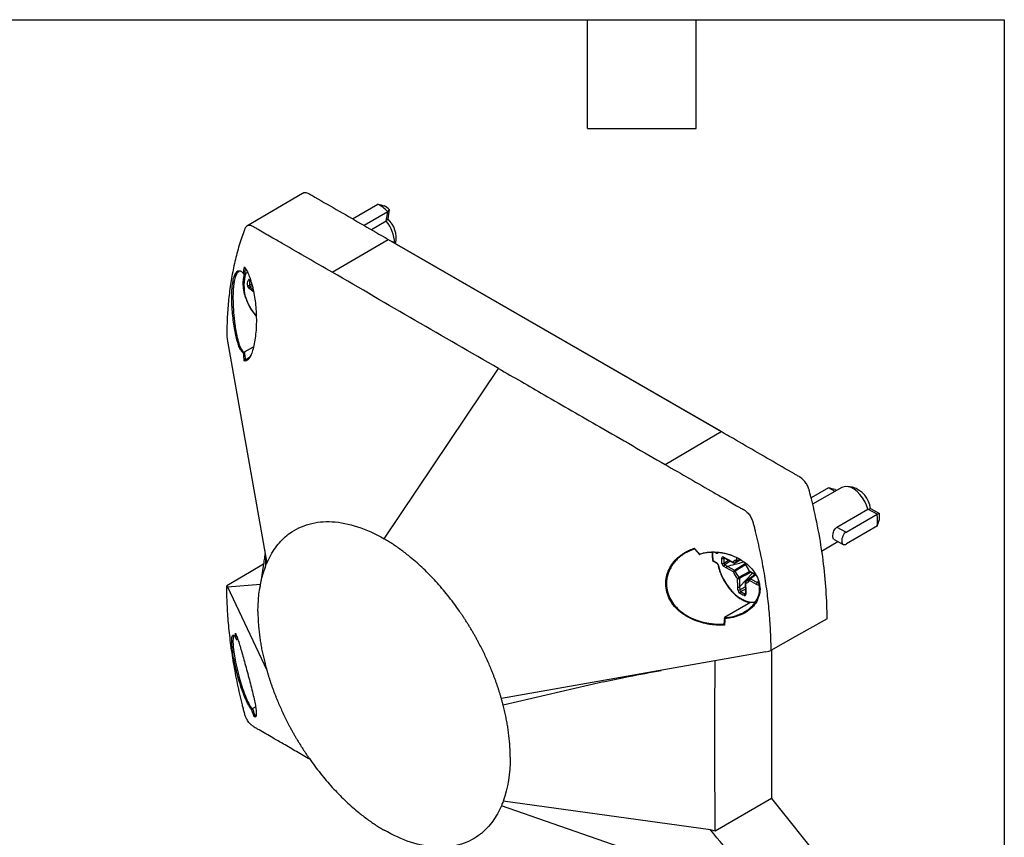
# Model space of a CAD drawing. Header units: millimetres. Extents: x 13 to 546, y 13 to 419.
# Tile 10 of 10: x 408 to 546, y 305 to 419. Entities that reach past the tile are written whole.
import ezdxf

# ---------------------------------------------------------------- set-up
doc = ezdxf.new("R2010")
doc.units = ezdxf.units.MM
doc.header["$LTSCALE"] = 2
doc.linetypes.add('SLD-Solid', pattern=[0])
doc.layers.add('TEXT', color=140, linetype='SLD-Solid', lineweight=25)

msp = doc.modelspace()

# ---------------------------------------------------------------- linework, layer by layer
for p, q in [((447.73, 394.76), (439.96, 390.16)), ((454.74, 391.2), (458.29, 393.25)), ((459.69, 392.18), (456.37, 390.26)), ((459.48, 390.84), (459.69, 392.18)), ((459.9, 392.48), (459.69, 391.18)), ((459.48, 390.84), (457.42, 389.65)), ((451.9, 383.7), (459.75, 388.31)), ((459.75, 388.31), (506.41, 361.37)), ((460.54, 387.85), (460.66, 387.8)), ((506.38, 361.41), (460.66, 387.8)), ((460.78, 387.73), (460.79, 387.75)), ((440.05, 383.67), (439.62, 383.43)), ((440.45, 382.53), (440.4, 382.51)), ((440.44, 382.6), (440.55, 382.52)), ((440.46, 382.52), (440.51, 382.49)), ((440.59, 381.17), (440.26, 381.44)), ((440.3, 381.9), (440.67, 382.13)), ((440.73, 381.86), (440.41, 381.66)), ((440.41, 381.66), (440.75, 381.39)), ((440.96, 380.88), (440.59, 381.17)), ((440.75, 381.39), (440.87, 381.29)), ((437.23, 374.06), (442.74, 342.93)), ((439.61, 372.53), (440.88, 373.27)), ((440.32, 371.75), (439.72, 371.4)), ((459.18, 346.34), (475.22, 370.22)), ((498.57, 356.76), (506.41, 361.37)), ((507.63, 360.67), (507.33, 360.86)), ((521.48, 353.48), (519.04, 352.07)), ((523.32, 353.54), (519.24, 351.18)), ((522.38, 352.99), (521.48, 353.48)), ((522.41, 353.26), (522.63, 353.14)), ((524.84, 353.57), (524.1, 353.67)), ((527.34, 350.57), (528.59, 349.89)), ((522.65, 347.98), (526.99, 350.49)), ((523.93, 347.29), (528.26, 349.79)), ((528.26, 349.79), (526.99, 350.49)), ((522.65, 347.98), (523.93, 347.29)), ((528.31, 348.14), (523.97, 345.63)), ((520.5, 344.63), (522.79, 345.95)), ((522.25, 346.25), (523.53, 345.55)), ((502.68, 344.94), (503.37, 344.14)), ((503.36, 344.23), (503.44, 344.24)), ((505.72, 344.34), (505.46, 344.48)), ((506.77, 343.76), (507.11, 343.58)), ((506.86, 343.65), (506.78, 343.61)), ((506.82, 343.68), (506.82, 343.67)), ((506.82, 343.67), (507.16, 343.49)), ((508.63, 343.4), (508.63, 343.69)), ((442.55, 342.84), (442.49, 342.29)), ((505.27, 343.28), (505.76, 343.02)), ((505.32, 343.19), (505.8, 342.92)), ((506.79, 342.92), (507.43, 343.34)), ((507.14, 342.26), (506.8, 342.46)), ((507.7, 343.2), (506.93, 342.7)), ((506.93, 342.7), (507.27, 342.5)), ((507.11, 343.58), (508.11, 343.06)), ((508.14, 341.71), (507.14, 342.26)), ((507.15, 343.49), (508.15, 342.96)), ((507.27, 342.5), (508.27, 341.94)), ((508.32, 342.96), (508.39, 342.99)), ((508.36, 342.99), (509.19, 343.38)), ((509.81, 342.68), (508.39, 341.79)), ((508.79, 343.28), (508.78, 343.28)), ((508.87, 343.31), (509.13, 343.43)), ((508.9, 343.55), (508.91, 343.4)), ((508.91, 343.4), (509.07, 343.47)), ((509.72, 343), (509.73, 342.85)), ((509.78, 342.96), (509.79, 342.77)), ((508.89, 340.96), (510.38, 341.76)), ((510.8, 341.52), (509.01, 339.6)), ((510.93, 341.1), (509.92, 340.4)), ((510.35, 341.84), (511.34, 341.28)), ((510.39, 341.75), (511.39, 341.19)), ((511.2, 341.29), (510.42, 340.74)), ((511.29, 341.28), (510.51, 340.73)), ((437.23, 339.6), (441.84, 339.98)), ((437.23, 339.6), (442.74, 327.91)), ((508.74, 339.6), (508.7, 340.77)), ((508.76, 339.19), (508.74, 339.6)), ((508.97, 340.78), (509.01, 339.6)), ((509.01, 339.6), (509.03, 339.2)), ((509.03, 339.2), (509.8, 339.59)), ((509.8, 340.22), (509.81, 339.06)), ((509.85, 340.14), (509.87, 338.99)), ((510.35, 340.66), (510.35, 340.67)), ((511.38, 339.96), (510.38, 340.49)), ((510.51, 340.73), (511.5, 340.2)), ((511.72, 339.78), (511.38, 339.96)), ((511.63, 340.44), (511.5, 340.2)), ((511.5, 340.2), (511.84, 340.02)), ((511.72, 339.78), (511.81, 339.75)), ((509.81, 339.3), (509.17, 338.97)), ((509.75, 338.65), (509.82, 338.7)), ((509.81, 339.07), (509.81, 338.67)), ((509.87, 338.99), (509.87, 338.59)), ((506.87, 335.27), (506.8, 334.39)), ((438.14, 332.77), (438.14, 332.77)), ((438.57, 332.57), (438.6, 332.23)), ((438.67, 332.27), (438.6, 332.23)), ((472.52, 331.63), (472.42, 331.82)), ((512.7, 330.49), (475.62, 323.95)), ((513.49, 330.75), (513.49, 309.93)), ((513.5, 309.91), (513.5, 330.76)), ((489.93, 326.28), (475.87, 323.02)), ((440.73, 322.56), (441.17, 322.81)), ((441.26, 321.68), (441.07, 321.57)), ((441.2, 321.5), (441.24, 321.53)), ((445.84, 320.23), (445.94, 320.04)), ((504.92, 305.55), (475.87, 309.57)), ((513.49, 309.93), (505.56, 305.38)), ((513.49, 309.93), (521.26, 300.25)), ((512.7, 296.03), (475.62, 308.93))]:
    msp.add_line(p, q)
at = {"flags": 128}
for points in [[(437.14, 374.69), (437.19, 374.34), (437.23, 374.06)], [(526.99, 350.49), (526.8, 351.04), (526.55, 351.58), (526.23, 352.09), (525.87, 352.56), (525.47, 352.96), (525.04, 353.29), (524.62, 353.52), (524.2, 353.65), (523.81, 353.68), (523.46, 353.6), (523.32, 353.54)], [(505.72, 344.34), (505.77, 344.32), (505.82, 344.31), (505.86, 344.31), (505.9, 344.32), (505.93, 344.34), (505.96, 344.36), (505.98, 344.4), (505.99, 344.44)], [(442.28, 342.78), (440.55, 341.76), (437.14, 339.73)], [(506.04, 342.61), (506.2, 341.98), (506.44, 341.34), (506.73, 340.71), (507.08, 340.11), (507.48, 339.54), (507.92, 339.02), (508.38, 338.56), (508.87, 338.18), (509.36, 337.87), (509.85, 337.65), (510.33, 337.52), (510.79, 337.48), (511.21, 337.54), (511.29, 337.57)], [(509.78, 342.72), (509.78, 342.72), (509.78, 342.74), (509.78, 342.75), (509.79, 342.77)], [(510.3, 341.85), (510.3, 341.85), (510.31, 341.84), (510.33, 341.84), (510.35, 341.84)], [(437.23, 339.6), (437.18, 339.67), (437.14, 339.73)], [(510.45, 337.39), (510.18, 337.23), (506.9, 335.3)], [(511.17, 337.39), (510.99, 337.38), (510.55, 337.41)], [(521.26, 335.12), (516.84, 332.63), (513.37, 330.68)], [(438.14, 332.77), (438.1, 332.74), (438.05, 332.63), (438.02, 332.46), (438, 331.92), (438.02, 331.56), (438.05, 331.16), (438.17, 330.19), (438.26, 329.64), (438.37, 329.05), (438.62, 327.92), (438.72, 327.53), (438.82, 327.13), (438.93, 326.73), (439.24, 325.71), (439.35, 325.37), (439.47, 325.04), (439.59, 324.71), (439.69, 324.44), (439.8, 324.17), (439.91, 323.91), (440, 323.7), (440.1, 323.48), (440.21, 323.27), (440.31, 323.07), (440.47, 322.81), (440.6, 322.63), (440.68, 322.53), (440.68, 322.53)], [(512.7, 330.49), (513.08, 330.6), (513.37, 330.68)]]:
    msp.add_lwpolyline(points, dxfattribs=at)
for centre, radius, start, end in [((455.51, 388.21), 5.76, 43.5196, 61.1048), ((456.39, 388.65), 5.2, 47.453, 57.1714), ((455.91, 387.72), 4.74, 0.8586, 41.2452), ((457.34, 388.54), 3.53, 347.0616, 48.3358), ((445.59, 381.83), 6.05, 163.4698, 224.7823), ((440.3, 382.74), 0.252, 227.5455, 294.457), ((440.52, 382.58), 0.0795, 164.5009, 225.5409), ((440.17, 382.16), 0.295, 239.5009, 296.2759), ((440.62, 381.35), 0.374, 123.3807, 165.9411), ((523.82, 350.18), 3.54, 6.4453, 73.2238), ((523.56, 348.85), 4.79, 351.4594, 11.3559), ((524.3, 349.37), 4.32, 355.909, 6.9062), ((510.88, 344.09), 5.67, 175.9536, 188.1633), ((505.99, 344.34), 0.264, 158.0603, 180.1947), ((506.65, 343.86), 0.288, 237.8559, 296.0349), ((506.87, 343.76), 0.103, 175.6737, 237.988), ((505.41, 343.36), 0.2, 187.7781, 241.4516), ((505.29, 343.35), 0.0763, 195.0215, 257.1638), ((505.37, 343.27), 0.1, 174.5117, 237.4626), ((505.43, 342.49), 0.622, 11.6583, 58.1507), ((505.86, 343.01), 0.103, 175.5018, 235.6007), ((506.04, 342.68), 0.0639, 200.7823, 265.2408), ((506.63, 343.24), 0.355, 251.3589, 297.8045), ((507.11, 342.45), 0.307, 125.3032, 178.0291), ((508.66, 342.77), 0.629, 92.9027, 152.8159), ((508.28, 343.21), 0.232, 219.9751, 290.1527), ((508.21, 343.05), 0.103, 175.6731, 237.9876), ((508.25, 343.14), 0.2, 242.2205, 293.7852), ((508.3, 343.03), 0.0773, 294.7855, 331.0431), ((508.87, 342.73), 0.568, 114.9274, 152.5615), ((508.77, 343.68), 0.314, 243.5882, 294.9771), ((508.79, 343.45), 0.165, 196.4905, 266.8705), ((508.77, 343.48), 0.2, 273.4848, 293.9517), ((508.8, 343.39), 0.106, 301.9019, 4.2285), ((509.93, 342.85), 0.2, 182.1226, 221.4747), ((509.82, 342.86), 0.0929, 187.6541, 248.7704), ((507.51, 340.77), 3.03, 20.6321, 41.2721), ((508.45, 341.69), 0.307, 125.3031, 178.0289), ((508.05, 342.41), 0.714, 277.2906, 298.8236), ((510.98, 342.77), 3.03, 200.6321, 221.2721), ((508.07, 341.66), 0.347, 21.5995, 55.1109), ((510.91, 342.74), 2.69, 200.6321, 221.2721), ((509.2, 340.45), 0.602, 121.505, 147.1483), ((508.62, 340.73), 0.357, 7.1888, 40.0436), ((510.49, 341.92), 0.2, 200.5553, 240.6945), ((510.45, 341.83), 0.101, 174.7882, 235.4871), ((508.83, 341.07), 0.322, 245.3612, 295.2802), ((510, 340.23), 0.2, 126.1782, 180.6821), ((509.89, 340.23), 0.0946, 185.082, 247.8389), ((510.06, 340.23), 0.224, 130.2721, 202.6013), ((509.82, 340.77), 0.629, 272.9027, 332.8159), ((509.92, 340.33), 0.0752, 93.9739, 125.6661), ((509.89, 340.95), 0.552, 272.6586, 308.2447), ((510.48, 340.6), 0.152, 154.4437, 227.2843), ((510.52, 340.57), 0.2, 126.1169, 151.3412), ((510.68, 340.48), 0.299, 125.6117, 179.7366), ((510.45, 340.64), 0.1, 58.9686, 119.721), ((512.01, 339.78), 0.287, 149.1595, 180.1925), ((512, 339.8), 0.265, 124.5982, 144.6201), ((508.89, 339.49), 0.322, 245.3617, 295.2801), ((509.35, 338.69), 0.333, 122.6152, 172.2775), ((509.9, 338.43), 0.276, 124.4353, 185.296), ((509.91, 338.67), 0.0946, 185.0821, 247.8392)]:
    msp.add_arc(centre, radius, start, end)
for points, knots in [([(447.75, 394.74), (447.77, 394.76), (447.92, 394.9), (448.33, 394.87), (448.9, 394.58), (450.42, 393.68), (454.04, 391.62), (457.46, 389.63), (459.75, 388.31)], [0, 0, 0, 0, 0.011339, 0.05812, 0.105, 0.152105, 0.434737, 1, 1, 1, 1]), ([(451.9, 383.7), (450.76, 384.36), (448.48, 385.67), (445.72, 387.27), (443.44, 388.59), (442.16, 389.33), (441.3, 389.83), (441.05, 389.97), (440.91, 390.06), (440.71, 390.18), (440.4, 390.28), (440.03, 390.24), (439.8, 390.05), (439.69, 389.86), (439.64, 389.74), (439.55, 389.5), (439.44, 389.21), (439.22, 388.59), (438.95, 387.77), (438.63, 386.64), (438.33, 385.5), (438.07, 384.34), (437.85, 383.17), (437.66, 381.99), (437.49, 380.79), (437.36, 379.59), (437.26, 378.38), (437.19, 377.16), (437.15, 375.93), (437.14, 375.1), (437.14, 374.69)], [0, 0, 0, 0, 0.125331, 0.250765, 0.304708, 0.376147, 0.39182, 0.399656, 0.403575, 0.407476, 0.423032, 0.438649, 0.454264, 0.462094, 0.465501, 0.469896, 0.491321, 0.501113, 0.545078, 0.588564, 0.631584, 0.674155, 0.716289, 0.757999, 0.799299, 0.840198, 0.880708, 0.920839, 0.9606, 1, 1, 1, 1]), ([(460.66, 387.8), (460.53, 387.88), (460.39, 387.96), (460.25, 388.02), (460.24, 388.02)], [0, 0, 0, 0, 0.936573, 1, 1, 1, 1]), ([(439.47, 372.41), (439.45, 372.42), (439.41, 372.44), (439.35, 372.49), (439.29, 372.54), (439.23, 372.61), (439.15, 372.72), (439.04, 372.89), (438.91, 373.16), (438.78, 373.47), (438.62, 373.95), (438.43, 374.64), (438.24, 375.61), (438.07, 376.69), (437.94, 377.86), (437.85, 379.09), (437.82, 380.32), (437.87, 381.48), (437.99, 382.49), (438.2, 383.26), (438.42, 383.67), (438.62, 383.86), (438.78, 383.92), (438.95, 383.93), (439.1, 383.87), (439.24, 383.78), (439.35, 383.68), (439.43, 383.59), (439.47, 383.54)], [0, 0, 0, 0, 0.012365, 0.02481, 0.03736, 0.050036, 0.06286, 0.093586, 0.124969, 0.156043, 0.187659, 0.249947, 0.312635, 0.375104, 0.43775, 0.500432, 0.562894, 0.62575, 0.688109, 0.750485, 0.812958, 0.843685, 0.875024, 0.906047, 0.937598, 0.958258, 0.979032, 1, 1, 1, 1]), ([(438.81, 383.74), (438.75, 383.71), (438.63, 383.66), (438.49, 383.44), (438.33, 383.08), (438.2, 382.58), (438.1, 381.96), (438.03, 381.28), (438, 380.59), (438, 379.93), (438.01, 379.52), (438.03, 378.85), (438.07, 378.19), (438.13, 377.54), (438.17, 377.13), (438.22, 376.68), (438.29, 376.19), (438.37, 375.68), (438.46, 375.18), (438.57, 374.67), (438.7, 374.14), (438.84, 373.64), (439.01, 373.22), (439.18, 372.88), (439.36, 372.62), (439.48, 372.54), (439.55, 372.5)], [0, 0, 0, 0, 0.042923, 0.078994, 0.11388, 0.187948, 0.224601, 0.261193, 0.333058, 0.357933, 0.383311, 0.409232, 0.479097, 0.504216, 0.530259, 0.55724, 0.592453, 0.631018, 0.664655, 0.705051, 0.754074, 0.803478, 0.852556, 0.902892, 0.951677, 1, 1, 1, 1]), ([(439.6, 384.45), (439.71, 384.28), (439.94, 383.95), (440.25, 383.26), (440.53, 382.45), (440.78, 381.52), (441, 380.5), (441.16, 379.41), (441.25, 378.25), (441.29, 377.07), (441.26, 375.87), (441.16, 374.72), (440.99, 373.65), (440.76, 372.72), (440.49, 371.99), (440.21, 371.51), (440.02, 371.39), (439.94, 371.33)], [0, 0, 0, 0, 0.0676805, 0.1349067, 0.2025105, 0.2696676, 0.3370724, 0.4043984, 0.4714446, 0.5390809, 0.6063196, 0.6742437, 0.7416214, 0.809221, 0.8768003, 0.9442487, 1, 1, 1, 1]), ([(439.6, 384.45), (439.6, 384.44), (439.61, 384.43), (439.62, 384.4), (439.64, 384.36), (439.66, 384.34), (439.67, 384.34), (439.67, 384.34)], [0, 0, 0, 0, 0.129406, 0.368746, 0.735699, 0.932927, 1, 1, 1, 1]), ([(439.74, 384.23), (439.72, 384.1), (439.68, 383.83), (439.64, 383.57), (439.62, 383.43)], [0, 0, 0, 0, 0.49881, 1, 1, 1, 1]), ([(439.61, 383.38), (439.58, 383.33), (439.5, 383.14), (439.43, 382.75), (439.38, 382.21), (439.41, 381.64), (439.5, 381.03), (439.66, 380.42), (439.88, 379.8), (440.16, 379.19), (440.49, 378.59), (440.86, 378.03), (441.14, 377.67), (441.29, 377.5), (441.3, 377.5)], [0, 0, 0, 0, 0.033948, 0.129292, 0.225408, 0.321853, 0.418313, 0.514681, 0.610949, 0.707143, 0.803301, 0.899466, 0.995672, 1, 1, 1, 1]), ([(439.6, 383.42), (439.6, 383.42), (439.58, 383.42), (439.55, 383.42), (439.51, 383.45), (439.48, 383.49), (439.47, 383.52), (439.47, 383.54), (439.47, 383.54)], [0, 0, 0, 0, 0.125671, 0.250826, 0.499685, 0.749208, 0.911459, 1, 1, 1, 1]), ([(440.44, 382.6), (440.37, 382.65), (440.3, 382.67), (440.19, 382.66), (440.15, 382.61), (440.13, 382.55)], [0, 0, 0, 0, 0.0002910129, 0.0002910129, 0.0005820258, 0.0005820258, 0.0005820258, 0.0005820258]), ([(440.43, 382.55), (440.43, 382.55), (440.43, 382.55), (440.44, 382.54), (440.46, 382.53), (440.46, 382.52)], [0, 0, 0, 0, 0.1970791, 0.5846536, 1, 1, 1, 1]), ([(440.02, 381.91), (440.02, 381.83), (440.04, 381.74), (440.13, 381.57), (440.19, 381.49), (440.26, 381.44)], [0, 0, 0, 0, 0.00029095, 0.00029095, 0.0005818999, 0.0005818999, 0.0005818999, 0.0005818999]), ([(440.41, 381.66), (440.38, 381.68), (440.35, 381.72), (440.31, 381.81), (440.3, 381.86), (440.3, 381.9)], [0, 0, 0, 0, 0.5, 0.5, 1, 1, 1, 1]), ([(440.75, 381.39), (440.71, 381.37), (440.68, 381.33), (440.62, 381.25), (440.6, 381.21), (440.59, 381.17)], [0, 0, 0, 0, 0.5, 0.5, 1, 1, 1, 1]), ([(439.55, 372.5), (439.54, 372.49), (439.52, 372.48), (439.49, 372.46), (439.48, 372.44), (439.47, 372.42), (439.47, 372.41)], [0, 0, 0, 0, 0.226159, 0.499261, 0.74931, 1, 1, 1, 1]), ([(439.55, 372.5), (439.55, 372.5), (439.57, 372.51), (439.59, 372.52), (439.6, 372.52), (439.61, 372.53)], [0, 0, 0, 0, 0.322741, 0.650184, 1, 1, 1, 1]), ([(439.58, 371.28), (439.59, 371.28), (439.59, 371.3), (439.61, 371.33), (439.63, 371.35), (439.65, 371.36), (439.66, 371.36)], [0, 0, 0, 0, 0.239831, 0.500553, 0.755418, 1, 1, 1, 1]), ([(439.94, 371.33), (439.92, 371.32), (439.8, 371.21), (439.68, 371.25), (439.58, 371.28)], [0, 0, 0, 0, 0.1506109, 1, 1, 1, 1]), ([(439.66, 371.36), (439.75, 371.34), (439.86, 371.3), (439.97, 371.4), (439.98, 371.41)], [0, 0, 0, 0, 0.917644, 1, 1, 1, 1]), ([(439.72, 371.4), (439.71, 371.39), (439.7, 371.39), (439.69, 371.38), (439.68, 371.37), (439.67, 371.37), (439.66, 371.36)], [0, 0, 0, 0, 0.00003953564, 0.00003953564, 0.00003953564, 0.00007640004, 0.00007640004, 0.00007640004, 0.00007640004]), ([(439.98, 371.41), (440.07, 371.47), (440.25, 371.58), (440.42, 371.92), (440.51, 372.09)], [0, 0, 0, 0, 0.481345, 1, 1, 1, 1]), ([(475.22, 370.22), (477.35, 368.99), (482.07, 366.26), (489.86, 361.77), (495.51, 358.52), (498.57, 356.76)], [0, 0, 0, 0, 0.274068, 0.607401, 1, 1, 1, 1]), ([(521.26, 335.12), (521.26, 337.76), (521.08, 340.5), (520.35, 346.13), (519.8, 349.02), (518.98, 352.3), (518.89, 352.66), (518.78, 353.05), (518.78, 353.08), (518.77, 353.12), (518.76, 353.15), (518.74, 353.21), (518.73, 353.26), (518.68, 353.4), (518.65, 353.49), (518.53, 353.76), (518.44, 353.94), (518.11, 354.45), (517.83, 354.74), (517.51, 354.96), (517.48, 354.98), (517.41, 355.02), (517.37, 355.04), (517.26, 355.11), (517.19, 355.15), (516.98, 355.27), (516.83, 355.35), (515.55, 356.09), (514.41, 356.75), (510.98, 358.73), (508.7, 360.05), (506.41, 361.37)], [0, 0, 0, 0, 0.00970202, 0.00970202, 0.01940404, 0.01940404, 0.02061679, 0.02061679, 0.02069259, 0.02069259, 0.02076838, 0.02076838, 0.02091998, 0.02091998, 0.02122317, 0.02122317, 0.02182954, 0.02182954, 0.02304229, 0.02304229, 0.02319389, 0.02319389, 0.02334548, 0.02334548, 0.02364867, 0.02364867, 0.02425505, 0.02425505, 0.02910606, 0.02910606, 0.03880807, 0.03880807, 0.03880807, 0.03880807]), ([(498.57, 356.76), (499.71, 356.1), (501.99, 354.79), (504.76, 353.19), (507.04, 351.88), (508.25, 351.18), (509.04, 350.72), (509.22, 350.62), (509.36, 350.54), (509.46, 350.48), (509.57, 350.42), (509.77, 350.31), (510.11, 350.04), (510.42, 349.66), (510.63, 349.29), (510.76, 349.02), (510.84, 348.79), (510.89, 348.61), (510.96, 348.33), (511.07, 347.92), (511.28, 347.05), (511.56, 345.88), (511.88, 344.4), (512.17, 342.93), (512.43, 341.49), (512.65, 340.06), (512.85, 338.65), (513.01, 337.27), (513.14, 335.91), (513.24, 334.57), (513.31, 333.25), (513.36, 331.95), (513.36, 331.11), (513.37, 330.68)], [0, 0, 0, 0, 0.125377, 0.250754, 0.304825, 0.376131, 0.383976, 0.391803, 0.395727, 0.399639, 0.402654, 0.407457, 0.421344, 0.438624, 0.446073, 0.454288, 0.462118, 0.465518, 0.469919, 0.485634, 0.501135, 0.544232, 0.587051, 0.629593, 0.671858, 0.713845, 0.755556, 0.796989, 0.838146, 0.879025, 0.919627, 0.959952, 1, 1, 1, 1]), ([(445.94, 347.1), (446.77, 347.7), (447.69, 348.14), (449.7, 348.69), (450.78, 348.8), (453.05, 348.67), (455.44, 348.2), (457.93, 347.06), (459.18, 346.34)], [0, 0, 0, 0, 0.25, 0.25, 0.5, 0.5, 0.75, 1, 1, 1, 1]), ([(522.25, 346.26), (522.22, 346.27), (522.15, 346.31), (522.09, 346.47), (522.07, 346.7), (522.09, 346.98), (522.16, 347.3), (522.29, 347.61), (522.46, 347.85), (522.59, 347.94), (522.65, 347.98)], [0, 0, 0, 0, 0.091131, 0.235892, 0.33763, 0.475091, 0.612401, 0.753664, 0.898481, 1, 1, 1, 1]), ([(442.74, 342.93), (442.91, 343.32), (443.28, 344.08), (443.94, 345.12), (444.7, 346.03), (445.26, 346.56), (445.58, 346.83), (445.65, 346.88), (445.74, 346.95), (445.81, 347), (445.84, 347.03), (445.84, 347.03)], [0, 0, 0, 0, 0.0399525, 0.079905, 0.1198575, 0.1598099, 0.1598099, 0.1643505, 0.168891, 0.1734316, 0.1736755, 0.1736755, 0.1736755, 0.1736755]), ([(445.84, 347.03), (445.88, 347.05), (445.91, 347.08), (445.94, 347.1), (445.94, 347.1), (445.94, 347.1)], [0.173675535, 0.173675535, 0.173675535, 0.173675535, 0.1779721, 0.1779721, 0.177995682, 0.177995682, 0.177995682, 0.177995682]), ([(523.93, 347.29), (523.83, 347.23), (523.75, 347.16), (523.59, 346.97), (523.52, 346.85), (523.42, 346.62), (523.38, 346.49), (523.32, 346.24), (523.31, 346.12), (523.32, 345.9), (523.33, 345.81), (523.4, 345.65), (523.44, 345.6), (523.56, 345.53), (523.63, 345.52), (523.78, 345.54), (523.87, 345.58), (523.97, 345.63)], [0, 0, 0, 0, 0.125, 0.125, 0.25, 0.25, 0.375, 0.375, 0.5, 0.5, 0.625, 0.625, 0.75, 0.75, 0.875, 0.875, 1, 1, 1, 1]), ([(472.42, 331.82), (472.34, 331.96), (472.19, 332.25), (471.96, 332.67), (471.72, 333.08), (471.48, 333.5), (471.23, 333.91), (470.98, 334.32), (470.72, 334.73), (470.47, 335.13), (470.2, 335.53), (469.93, 335.93), (469.25, 336.91), (468.12, 338.43), (466.45, 340.38), (464.71, 342.17), (463.3, 343.42), (462.28, 344.24), (461.66, 344.71), (461.05, 345.16), (460.43, 345.58), (459.8, 345.98), (459.39, 346.22), (459.18, 346.34)], [0, 0, 0, 0, 0.022795, 0.045553, 0.068281, 0.090988, 0.113682, 0.136373, 0.159067, 0.181775, 0.204504, 0.227262, 0.250058, 0.375006, 0.500004, 0.624952, 0.74995, 0.791701, 0.833353, 0.874956, 0.916564, 0.958228, 1, 1, 1, 1]), ([(506.88, 334.26), (506.78, 334.26), (506.58, 334.25), (506.29, 334.24), (505.99, 334.25), (505.7, 334.26), (505.4, 334.28), (505.11, 334.31), (504.82, 334.35), (504.23, 334.45), (503.36, 334.66), (502.23, 335.1), (501.19, 335.68), (500.26, 336.43), (499.49, 337.32), (498.94, 338.33), (498.65, 339.42), (498.63, 340.52), (498.87, 341.56), (499.33, 342.52), (499.97, 343.36), (500.62, 343.94), (501.2, 344.35), (501.62, 344.58), (502, 344.77), (502.33, 344.91), (502.56, 344.99), (502.68, 345.03)], [0, 0, 0, 0, 0.016111, 0.032055, 0.047852, 0.063523, 0.07909, 0.094574, 0.109994, 0.125372, 0.189197, 0.250605, 0.314403, 0.375907, 0.438501, 0.500951, 0.563556, 0.625864, 0.688338, 0.750947, 0.8129, 0.875168, 0.905753, 0.937573, 0.958259, 0.979059, 1, 1, 1, 1]), ([(502.68, 344.95), (502.68, 344.95), (502.67, 344.94), (502.67, 344.95), (502.67, 344.96), (502.67, 344.99), (502.67, 345.01), (502.68, 345.02), (502.68, 345.03)], [0, 0, 0, 0, 0.146614, 0.313299, 0.499622, 0.749399, 0.915777, 1, 1, 1, 1]), ([(502.68, 345.03), (502.71, 344.99), (502.77, 344.91), (502.89, 344.78), (503.08, 344.55), (503.25, 344.36), (503.36, 344.23)], [0, 0, 0, 0, 0.142887, 0.285734, 0.500011, 1, 1, 1, 1]), ([(442.5, 344.29), (442.49, 344.21), (442.44, 343.86), (442.33, 343.16), (442.18, 342.13), (441.98, 340.84), (441.83, 339.92), (441.75, 339.41)], [0, 0, 0, 0, 0.050003, 0.207075, 0.418327, 0.682939, 1, 1, 1, 1]), ([(442.41, 344.79), (442.47, 344.46), (442.57, 343.82), (442.55, 343.16), (442.55, 342.84)], [0, 0, 0, 0, 0.517098, 1, 1, 1, 1]), ([(501.54, 344.44), (501.41, 344.36), (501.16, 344.21), (500.73, 343.9), (500.26, 343.51), (499.8, 343), (499.41, 342.44), (499.1, 341.82), (498.87, 341.16), (498.73, 340.37), (498.75, 339.43), (499.03, 338.37), (499.48, 337.55), (499.94, 336.95), (500.33, 336.54), (500.76, 336.16), (501.22, 335.83), (501.73, 335.51), (502.25, 335.24), (502.77, 335.02), (503.3, 334.83), (503.89, 334.66), (504.54, 334.53), (505.26, 334.42), (506.03, 334.37), (506.55, 334.39), (506.81, 334.4)], [0, 0, 0, 0, 0.029332, 0.055884, 0.102773, 0.147416, 0.189873, 0.237163, 0.282105, 0.324873, 0.393129, 0.459539, 0.525617, 0.55964, 0.594457, 0.625981, 0.658985, 0.693533, 0.729678, 0.759745, 0.792276, 0.827286, 0.864784, 0.907659, 0.954892, 1, 1, 1, 1]), ([(501.61, 344.47), (501.59, 344.47), (501.57, 344.46), (501.55, 344.44), (501.54, 344.44)], [0, 0, 0, 0, 0.554279, 1, 1, 1, 1]), ([(501.6, 344.47), (501.8, 344.57), (502.14, 344.75), (502.51, 344.88), (502.67, 344.94)], [0, 0, 0, 0, 0.568065, 1, 1, 1, 1]), ([(503.36, 344.23), (503.36, 344.22), (503.36, 344.21), (503.36, 344.19), (503.35, 344.17), (503.36, 344.15), (503.36, 344.16), (503.36, 344.16)], [0, 0, 0, 0, 0.0808104, 0.2511155, 0.5013598, 0.7720935, 1, 1, 1, 1]), ([(508.29, 343.84), (508.17, 343.89), (507.88, 344.01), (507.39, 344.17), (506.83, 344.31), (506.27, 344.4), (505.61, 344.46), (504.88, 344.45), (504.09, 344.35), (503.61, 344.22), (503.36, 344.16)], [0, 0, 0, 0, 0.072959, 0.181227, 0.298628, 0.409261, 0.516409, 0.689783, 0.844326, 1, 1, 1, 1]), ([(503.44, 344.24), (503.78, 344.32), (504.49, 344.49), (505.64, 344.52), (506.82, 344.37), (507.98, 344.03), (509.09, 343.5), (510.09, 342.79), (510.92, 341.93), (511.54, 340.92), (511.86, 339.85), (511.9, 338.88), (511.7, 338.34), (511.62, 338.12)], [0, 0, 0, 0, 0.088342, 0.182283, 0.276799, 0.370579, 0.465088, 0.558827, 0.653294, 0.747548, 0.842359, 0.936751, 1, 1, 1, 1]), ([(505.16, 344.48), (505.16, 344.45), (505.15, 344.23), (505.16, 343.85), (505.2, 343.48), (505.21, 343.33)], [0, 0, 0, 0, 0.074361, 0.624174, 1, 1, 1, 1]), ([(506.77, 343.76), (506.7, 343.8), (506.63, 343.81), (506.53, 343.75), (506.5, 343.7), (506.5, 343.62)], [0, 0, 0, 0, 0.0002910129, 0.0002910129, 0.0005820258, 0.0005820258, 0.0005820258, 0.0005820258]), ([(505.8, 342.92), (505.81, 342.91), (505.84, 342.9), (505.88, 342.85), (505.93, 342.79), (505.97, 342.72), (505.98, 342.68), (505.98, 342.65)], [0, 0, 0, 0, 0.181667, 0.371237, 0.57933, 0.799177, 1, 1, 1, 1]), ([(505.98, 342.65), (506.01, 342.55), (506.08, 342.24), (506.24, 341.71), (506.49, 341.1), (506.8, 340.49), (507.15, 339.92), (507.55, 339.38), (507.98, 338.88), (508.44, 338.44), (508.91, 338.07), (509.4, 337.76), (509.89, 337.55), (510.25, 337.43), (510.44, 337.41), (510.47, 337.4)], [0, 0, 0, 0, 0.044862, 0.129932, 0.214965, 0.29995, 0.384923, 0.469919, 0.55497, 0.640117, 0.725399, 0.810842, 0.896439, 0.982075, 1, 1, 1, 1]), ([(506.52, 342.9), (506.53, 342.82), (506.56, 342.73), (506.66, 342.56), (506.73, 342.5), (506.8, 342.46)], [0, 0, 0, 0, 0.00029095, 0.00029095, 0.0005818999, 0.0005818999, 0.0005818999, 0.0005818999]), ([(506.93, 342.7), (506.89, 342.72), (506.86, 342.75), (506.81, 342.83), (506.8, 342.88), (506.79, 342.92)], [0, 0, 0, 0, 0.5, 0.5, 1, 1, 1, 1]), ([(507.11, 343.58), (507.11, 343.56), (507.12, 343.53), (507.14, 343.5), (507.16, 343.49), (507.16, 343.49)], [0, 0, 0, 0, 0.463729, 0.927458, 1, 1, 1, 1]), ([(507.27, 342.5), (507.24, 342.48), (507.2, 342.44), (507.16, 342.35), (507.14, 342.31), (507.14, 342.26)], [0, 0, 0, 0, 0.5, 0.5, 1, 1, 1, 1]), ([(507.27, 342.5), (507.62, 342.59), (508.28, 342.76), (509.05, 342.96), (509.47, 343.07), (509.59, 343.1)], [0, 0, 0, 0, 0.452898, 0.847775, 1, 1, 1, 1]), ([(508.27, 341.94), (508.68, 342.19), (509.17, 342.49), (509.64, 342.8), (509.72, 342.86)], [0, 0, 0, 0, 0.831157, 1, 1, 1, 1]), ([(508.59, 343.22), (508.6, 343.22), (508.65, 343.27), (508.72, 343.28), (508.79, 343.28)], [0, 0, 0, 0, 0.131328, 1, 1, 1, 1]), ([(509.78, 342.72), (509.82, 342.67), (509.94, 342.53), (510.12, 342.26), (510.24, 342.01), (510.29, 341.88), (510.3, 341.85)], [0, 0, 0, 0, 0.19311, 0.566219, 0.9209, 1, 1, 1, 1]), ([(510.59, 341.64), (510.38, 341.53), (509.84, 341.26), (509.3, 340.96), (508.97, 340.78)], [0, 0, 0, 0, 0.38881, 1, 1, 1, 1]), ([(511.18, 341.3), (511.1, 341.25), (510.67, 340.96), (510.24, 340.65), (509.89, 340.39)], [0, 0, 0, 0, 0.186651, 1, 1, 1, 1]), ([(448.77, 315.44), (448.16, 315.8), (446.92, 316.51), (445.2, 317.51), (443.44, 318.53), (442.23, 319.23), (441.44, 319.68), (441.27, 319.79), (441.12, 319.87), (441.02, 319.92), (440.92, 319.99), (440.73, 320.11), (440.41, 320.38), (440.11, 320.77), (439.89, 321.14), (439.77, 321.41), (439.69, 321.64), (439.64, 321.82), (439.56, 322.09), (439.46, 322.51), (439.24, 323.37), (438.96, 324.55), (438.64, 326.03), (438.35, 327.49), (438.09, 328.94), (437.86, 330.36), (437.67, 331.77), (437.5, 333.15), (437.37, 334.51), (437.27, 335.85), (437.19, 337.17), (437.15, 338.46), (437.14, 339.31), (437.14, 339.73)], [0, 0, 0, 0, 0.0768445, 0.153689, 0.2147652, 0.2953085, 0.30417, 0.313011, 0.3174433, 0.3218622, 0.3252683, 0.3306931, 0.3463796, 0.3658981, 0.3743122, 0.383591, 0.3924351, 0.3962761, 0.4012467, 0.4189974, 0.4365074, 0.4851867, 0.5335531, 0.5816064, 0.6293467, 0.676774, 0.7238882, 0.7706893, 0.8171774, 0.8633525, 0.9092146, 0.9547638, 1, 1, 1, 1]), ([(508.74, 339.6), (508.78, 339.58), (508.83, 339.57), (508.93, 339.57), (508.98, 339.58), (509.01, 339.6)], [0, 0, 0, 0, 0.5, 0.5, 1, 1, 1, 1]), ([(509.75, 336.14), (509.86, 336.2), (510.12, 336.35), (510.5, 336.65), (511.01, 337.14), (511.41, 337.72), (511.67, 338.36), (511.82, 339.02), (511.83, 339.68), (511.71, 340.16), (511.68, 340.28)], [0, 0, 0, 0, 0.070779, 0.180315, 0.284658, 0.504179, 0.609434, 0.712115, 0.923966, 1, 1, 1, 1]), ([(510.35, 340.66), (510.33, 340.63), (510.29, 340.57), (510.24, 340.54), (510.22, 340.52)], [0, 0, 0, 0, 0.4534455, 1, 1, 1, 1]), ([(511.38, 339.96), (511.38, 340), (511.39, 340.05), (511.43, 340.14), (511.47, 340.18), (511.5, 340.2)], [0, 0, 0, 0, 0.5, 0.5, 1, 1, 1, 1]), ([(511.62, 338.12), (511.59, 338.01), (511.46, 337.56), (510.96, 336.9), (510.16, 336.19), (509.19, 335.66), (508.11, 335.29), (507.33, 335.19), (506.95, 335.14)], [0, 0, 0, 0, 0.062263, 0.250064, 0.437739, 0.625054, 0.812925, 1, 1, 1, 1]), ([(508.76, 339.19), (508.76, 339.11), (508.79, 339.02), (508.88, 338.85), (508.95, 338.78), (509.02, 338.73)], [0, 0, 0, 0, 0.0002910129, 0.0002910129, 0.0005820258, 0.0005820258, 0.0005820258, 0.0005820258]), ([(509.17, 338.97), (509.13, 338.99), (509.09, 339.03), (509.04, 339.11), (509.03, 339.16), (509.03, 339.2)], [0, 0, 0, 0, 0.5, 0.5, 1, 1, 1, 1]), ([(509.63, 338.4), (509.7, 338.37), (509.76, 338.38), (509.85, 338.44), (509.87, 338.51), (509.87, 338.59)], [0, 0, 0, 0, 0.00029095, 0.00029095, 0.0005818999, 0.0005818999, 0.0005818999, 0.0005818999]), ([(509.83, 338.65), (509.82, 338.65), (509.79, 338.64), (509.76, 338.65), (509.75, 338.65)], [0, 0, 0, 0, 0.475455, 1, 1, 1, 1]), ([(509.87, 338.99), (509.85, 339), (509.82, 339.02), (509.81, 339.05), (509.81, 339.06), (509.81, 339.06)], [0, 0, 0, 0, 0.481384, 0.962769, 1, 1, 1, 1]), ([(441.5, 336.14), (441.5, 336.01), (441.5, 335.75), (441.51, 335.37), (441.53, 334.98), (441.55, 334.59), (441.58, 334.19), (441.61, 333.79), (441.65, 333.39), (441.7, 332.99), (441.76, 332.47), (441.86, 331.85), (441.98, 331.1), (442.13, 330.36), (442.3, 329.6), (442.43, 329.1), (442.49, 328.84)], [0, 0, 0, 0, 0.055623, 0.111183, 0.166702, 0.222197, 0.277689, 0.333197, 0.38874, 0.444337, 0.500008, 0.600082, 0.700005, 0.79989, 0.899851, 1, 1, 1, 1]), ([(506.88, 335.27), (507.15, 335.3), (507.67, 335.36), (508.42, 335.55), (509.06, 335.78), (509.5, 335.98), (509.7, 336.11), (509.75, 336.14)], [0, 0, 0, 0, 0.264807, 0.507242, 0.749899, 0.942946, 1, 1, 1, 1]), ([(506.81, 334.4), (506.81, 334.39), (506.8, 334.38), (506.81, 334.36), (506.82, 334.33), (506.83, 334.31), (506.85, 334.29), (506.86, 334.28), (506.88, 334.27), (506.88, 334.26)], [0, 0, 0, 0, 0.14773, 0.31435, 0.499333, 0.603715, 0.749377, 0.89694, 1, 1, 1, 1]), ([(506.95, 335.14), (506.94, 335.15), (506.93, 335.16), (506.91, 335.17), (506.9, 335.19), (506.88, 335.22), (506.87, 335.25), (506.87, 335.27), (506.88, 335.27)], [0, 0, 0, 0, 0.102649, 0.251547, 0.397114, 0.502609, 0.771103, 1, 1, 1, 1]), ([(440.61, 322.42), (440.6, 322.43), (440.57, 322.46), (440.53, 322.51), (440.48, 322.57), (440.43, 322.63), (440.36, 322.74), (440.25, 322.91), (440.11, 323.17), (439.96, 323.48), (439.74, 323.94), (439.46, 324.63), (439.12, 325.59), (438.78, 326.68), (438.47, 327.85), (438.2, 329.05), (437.99, 330.19), (437.87, 331.2), (437.82, 332), (437.85, 332.55), (437.92, 332.79), (438, 332.86), (438.07, 332.86), (438.15, 332.8), (438.23, 332.7), (438.3, 332.58), (438.36, 332.46), (438.41, 332.36), (438.43, 332.32)], [0, 0, 0, 0, 0.012447, 0.02494, 0.03749, 0.050111, 0.062814, 0.093795, 0.125019, 0.156281, 0.187609, 0.249632, 0.312131, 0.374106, 0.436558, 0.498866, 0.561547, 0.62397, 0.686582, 0.749259, 0.811899, 0.843026, 0.874498, 0.905835, 0.937304, 0.958265, 0.979139, 1, 1, 1, 1]), ([(438.36, 333.12), (438.43, 332.94), (438.57, 332.59), (438.8, 331.9), (439.05, 331.09), (439.32, 330.17), (439.61, 329.14), (439.91, 328.03), (440.22, 326.87), (440.52, 325.71), (440.8, 324.61), (441.02, 323.63), (441.18, 322.81), (441.27, 322.17), (441.28, 321.73), (441.26, 321.49), (441.22, 321.45), (441.21, 321.45)], [0, 0, 0, 0, 0.070384, 0.141014, 0.211708, 0.282449, 0.35312, 0.424013, 0.494748, 0.565318, 0.636047, 0.706423, 0.776957, 0.847628, 0.91754, 0.98785, 1, 1, 1, 1]), ([(438.43, 332.32), (438.43, 332.31), (438.44, 332.3), (438.45, 332.27), (438.46, 332.25), (438.48, 332.23), (438.52, 332.21), (438.55, 332.21), (438.56, 332.22)], [0, 0, 0, 0, 0.1026487, 0.2515472, 0.3971142, 0.5026091, 0.7711028, 1, 1, 1, 1]), ([(475.62, 323.95), (475.58, 324.09), (475.5, 324.38), (475.36, 324.81), (475.23, 325.24), (475.08, 325.67), (474.94, 326.1), (474.78, 326.53), (474.62, 326.96), (474.46, 327.39), (474.24, 327.93), (473.97, 328.59), (473.63, 329.36), (473.28, 330.12), (472.91, 330.88), (472.65, 331.38), (472.52, 331.63)], [0, 0, 0, 0, 0.055646, 0.111224, 0.166753, 0.222252, 0.277743, 0.333244, 0.388775, 0.444357, 0.500008, 0.600085, 0.700007, 0.79989, 0.899849, 1, 1, 1, 1]), ([(505.56, 305.38), (505.56, 308.17), (505.55, 312.76), (505.55, 319.15), (505.55, 324.31), (505.56, 327.67), (505.56, 329.23)], [0, 0, 0, 0, 0.35058, 0.5774259, 0.8042719, 1, 1, 1, 1]), ([(442.74, 327.91), (442.78, 327.77), (442.87, 327.48), (443, 327.05), (443.13, 326.62), (443.28, 326.19), (443.43, 325.76), (443.58, 325.33), (443.74, 324.9), (443.9, 324.47), (444.12, 323.93), (444.39, 323.27), (444.73, 322.5), (445.09, 321.74), (445.45, 320.98), (445.71, 320.48), (445.84, 320.23)], [0, 0, 0, 0, 0.055646, 0.111224, 0.166753, 0.222252, 0.277743, 0.333244, 0.388775, 0.444357, 0.500008, 0.600085, 0.700007, 0.79989, 0.899849, 1, 1, 1, 1]), ([(489.93, 326.28), (491.11, 326.54), (493.85, 327.15), (496.51, 327.63), (498.03, 327.9)], [0, 0, 0, 0, 0.430485, 1, 1, 1, 1]), ([(476.86, 315.72), (476.86, 315.85), (476.86, 316.11), (476.85, 316.49), (476.83, 316.88), (476.81, 317.27), (476.78, 317.67), (476.75, 318.07), (476.71, 318.47), (476.66, 318.87), (476.6, 319.39), (476.5, 320.01), (476.38, 320.76), (476.23, 321.5), (476.06, 322.26), (475.93, 322.76), (475.87, 323.02)], [0, 0, 0, 0, 0.055623, 0.111183, 0.166702, 0.222197, 0.277689, 0.333197, 0.38874, 0.444337, 0.500008, 0.600082, 0.700005, 0.79989, 0.899851, 1, 1, 1, 1]), ([(440.61, 322.42), (440.61, 322.42), (440.61, 322.43), (440.61, 322.45), (440.62, 322.48), (440.65, 322.51), (440.67, 322.53), (440.68, 322.53)], [0, 0, 0, 0, 0.08081, 0.251115, 0.50136, 0.772093, 1, 1, 1, 1]), ([(440.96, 321.42), (440.94, 321.47), (440.9, 321.57), (440.85, 321.73), (440.75, 322.02), (440.67, 322.25), (440.61, 322.42)], [0, 0, 0, 0, 0.142887, 0.285734, 0.500011, 1, 1, 1, 1]), ([(440.68, 322.53), (440.69, 322.54), (440.71, 322.54), (440.73, 322.55), (440.73, 322.56)], [0, 0, 0, 0, 0.4947941, 1, 1, 1, 1]), ([(440.73, 322.56), (440.79, 322.39), (440.84, 322.23), (440.93, 321.98), (440.96, 321.9), (441.01, 321.73), (441.04, 321.65), (441.07, 321.57)], [0, 0, 0, 0, 0.5, 0.5, 0.75, 0.75, 1, 1, 1, 1]), ([(441.02, 321.54), (441.02, 321.54), (441, 321.53), (440.98, 321.51), (440.96, 321.48), (440.96, 321.46), (440.96, 321.44), (440.96, 321.43), (440.96, 321.42)], [0, 0, 0, 0, 0.1466135, 0.3132993, 0.4996222, 0.7493988, 0.9157769, 1, 1, 1, 1]), ([(441.02, 321.54), (441.04, 321.53), (441.07, 321.51), (441.11, 321.49), (441.14, 321.49), (441.17, 321.48), (441.18, 321.49), (441.19, 321.49)], [0, 0, 0, 0, 0.2198468, 0.4297727, 0.629775, 0.8198513, 1, 1, 1, 1]), ([(441.21, 321.45), (441.19, 321.41), (441.13, 321.32), (441.02, 321.39), (440.96, 321.42)], [0, 0, 0, 0, 0.453634, 1, 1, 1, 1]), ([(445.94, 320.04), (446.02, 319.9), (446.17, 319.61), (446.41, 319.19), (446.64, 318.77), (446.88, 318.36), (447.13, 317.95), (447.38, 317.54), (447.64, 317.13), (447.9, 316.73), (448.16, 316.33), (448.43, 315.93), (449.11, 314.95), (450.24, 313.43), (451.91, 311.48), (453.65, 309.69), (455.06, 308.44), (456.08, 307.62), (456.7, 307.15), (457.31, 306.7), (457.93, 306.28), (458.56, 305.88), (458.97, 305.64), (459.18, 305.52)], [0, 0, 0, 0, 0.022795, 0.045553, 0.068281, 0.090988, 0.113682, 0.136373, 0.159067, 0.181775, 0.204504, 0.227262, 0.250058, 0.375006, 0.500004, 0.624952, 0.74995, 0.791701, 0.833353, 0.874956, 0.916564, 0.958228, 1, 1, 1, 1]), ([(475.62, 308.93), (475.45, 308.54), (475.08, 307.78), (474.42, 306.74), (473.66, 305.83), (473.1, 305.3), (472.78, 305.03), (472.71, 304.98), (472.62, 304.91), (472.55, 304.86), (472.52, 304.83), (472.52, 304.83)], [0, 0, 0, 0, 0.0399525, 0.079905, 0.1198575, 0.1598099, 0.1598099, 0.1643505, 0.168891, 0.1734316, 0.1736755, 0.1736755, 0.1736755, 0.1736755]), ([(472.42, 304.76), (471.59, 304.16), (470.67, 303.72), (468.66, 303.17), (467.58, 303.06), (465.31, 303.19), (462.92, 303.66), (460.43, 304.8), (459.18, 305.52)], [0, 0, 0, 0, 0.25, 0.25, 0.5, 0.5, 0.75, 1, 1, 1, 1]), ([(512.7, 296.03), (511.32, 297.73), (508.73, 300.91), (506.13, 304.08), (504.92, 305.55)], [0, 0, 0, 0, 0.536277, 1, 1, 1, 1]), ([(472.52, 304.83), (472.48, 304.81), (472.45, 304.78), (472.42, 304.76), (472.42, 304.76), (472.42, 304.76)], [0.173675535, 0.173675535, 0.173675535, 0.173675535, 0.1779721, 0.1779721, 0.177995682, 0.177995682, 0.177995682, 0.177995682])]:
    msp.add_open_spline(points, degree=3, knots=knots)
for points in [[(458.29, 393.25), (458.6, 393.18), (458.91, 393.1), (459.21, 393.02)], [(459.69, 392.18), (459.76, 392.28), (459.83, 392.39), (459.9, 392.48)], [(459.69, 391.18), (459.62, 391.08), (459.55, 390.96), (459.48, 390.84)], [(439.47, 383.54), (439.51, 383.84), (439.56, 384.15), (439.6, 384.45)], [(475.22, 370.22), (467.44, 374.71), (459.67, 379.2), (451.9, 383.7)], [(439.62, 383.43), (439.62, 383.43), (439.61, 383.43), (439.6, 383.42)], [(440.02, 381.91), (440.04, 382.14), (440.07, 382.35), (440.13, 382.55)], [(440.4, 382.51), (440.35, 382.32), (440.32, 382.12), (440.3, 381.9)], [(440.4, 382.51), (440.41, 382.52), (440.41, 382.53), (440.42, 382.54)], [(439.58, 371.28), (439.55, 371.65), (439.51, 372.03), (439.47, 372.41)], [(439.61, 372.53), (439.65, 372.15), (439.68, 371.77), (439.72, 371.4)], [(522.41, 353.26), (522.1, 353.33), (521.79, 353.41), (521.48, 353.48)], [(526.99, 350.49), (527.11, 350.51), (527.23, 350.54), (527.34, 350.57)], [(528.26, 349.79), (528.38, 349.82), (528.48, 349.86), (528.59, 349.89)], [(528.31, 348.14), (528.41, 348.45), (528.51, 348.76), (528.61, 349.07)], [(506.52, 342.9), (506.49, 343.15), (506.48, 343.39), (506.5, 343.62)], [(506.78, 343.61), (506.76, 343.39), (506.77, 343.16), (506.79, 342.92)], [(506.78, 343.61), (506.78, 343.64), (506.79, 343.67), (506.81, 343.68)], [(441.5, 336.14), (441.5, 338.41), (441.83, 340.49), (442.49, 342.29)], [(442.49, 342.29), (442.57, 342.51), (442.65, 342.72), (442.74, 342.93)], [(509.63, 338.4), (509.43, 338.48), (509.22, 338.6), (509.02, 338.73)], [(509.17, 338.97), (509.36, 338.84), (509.56, 338.73), (509.75, 338.65)], [(506.9, 335.3), (506.89, 335.29), (506.88, 335.28), (506.88, 335.27)], [(506.95, 335.14), (506.92, 334.85), (506.9, 334.55), (506.88, 334.26)], [(438.43, 332.32), (438.41, 332.58), (438.38, 332.85), (438.36, 333.12)], [(438.6, 332.23), (438.59, 332.23), (438.58, 332.22), (438.56, 332.22)], [(442.49, 328.84), (442.53, 328.69), (442.61, 328.38), (442.7, 328.07), (442.74, 327.91)], [(475.87, 323.02), (475.83, 323.17), (475.75, 323.48), (475.66, 323.79), (475.62, 323.95)], [(441.07, 321.57), (441.06, 321.56), (441.04, 321.55), (441.02, 321.54)], [(476.86, 315.72), (476.86, 313.45), (476.53, 311.37), (475.87, 309.57)], [(475.87, 309.57), (475.79, 309.35), (475.71, 309.14), (475.62, 308.93)], [(505.56, 305.38), (505.35, 305.44), (505.13, 305.49), (504.92, 305.55)]]:
    msp.add_open_spline(points, degree=3)
at = {"layer": 'TEXT'}
for p, q in [((12.7, 419.1), (546.1, 419.1)), ((487.68, 403.86), (487.68, 419.1)), ((502.92, 403.86), (502.92, 419.1)), ((546.1, 419.1), (546.1, 12.7)), ((487.68, 403.86), (502.92, 403.86))]:
    msp.add_line(p, q, dxfattribs=at)

doc.saveas('drawing.dxf')
